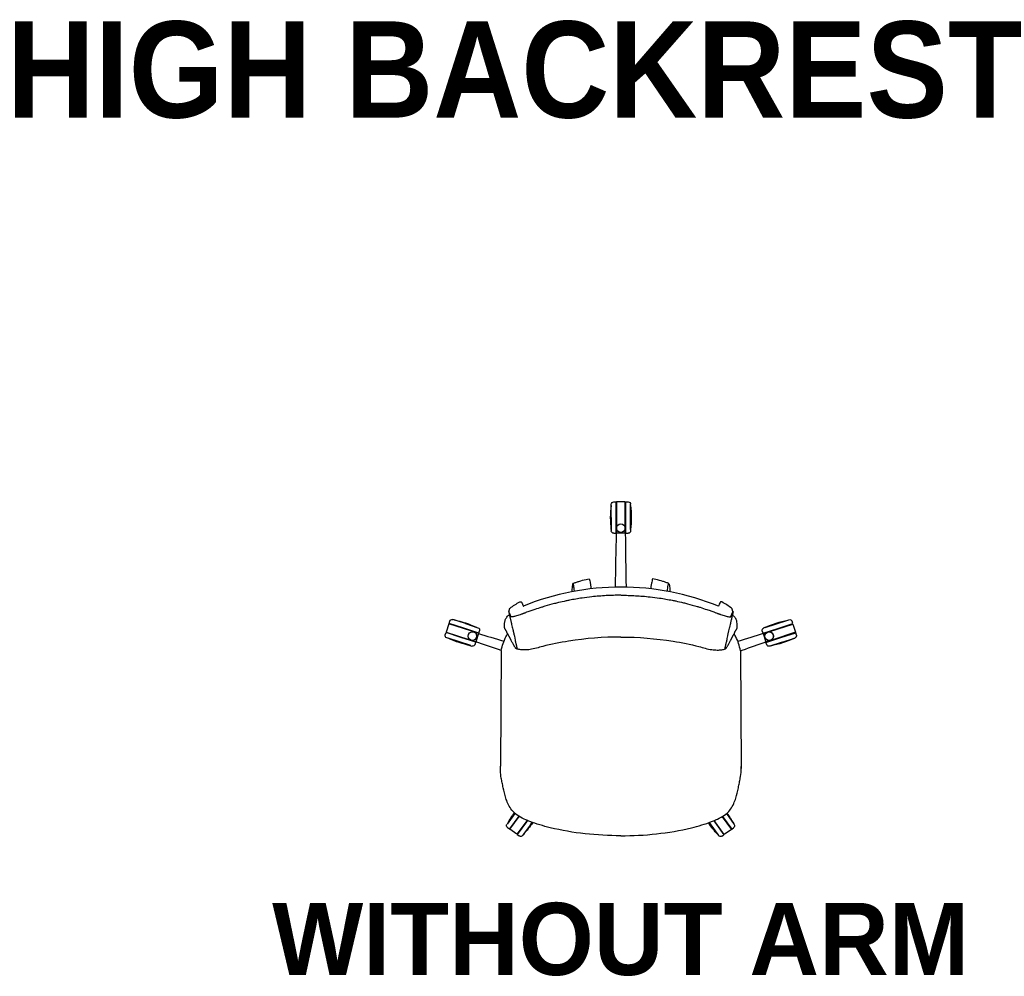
# Model space of a CAD drawing. Header units: metres. Extents: x 2.1 to 15.9, y -7.2 to 0.
# Tile 1 of 18: x 2.1 to 4.1, y -7 to -5. Entities that reach past the tile are written whole.
import ezdxf

# ---------------------------------------------------------------- set-up
doc = ezdxf.new("R2010")
doc.units = ezdxf.units.M
doc.header["$MEASUREMENT"] = 0
doc.layers.add('72_AIX_TNKFLEX_D2_ANY', color=251, linetype='Continuous')
doc.layers.add('72_EGR_BASE_TEXT', color=7, linetype='Continuous')
doc.styles.add('X3G_ENTITY_11274', font='Montserrat-Bold.ttf', dxfattribs={"height": 0.15})
doc.styles.add('X3G_ENTITY_143E0', font='Montserrat-Bold.ttf', dxfattribs={"height": 0.2})

# ---------------------------------------------------------------- blocks, each defined once
blk = doc.blocks.new('72_AIX_TNKFLEX_D2_FRLEX_SIN_BRAZOS')
at = {"layer": '72_AIX_TNKFLEX_D2_ANY'}
for p, q in [((-0.0197, 0.6613), (-0.0197, 0.6888)), ((-0.0197, 0.6613), (-0.0197, 0.686)), ((-0.0147, 0.6938), (-0.0097, 0.6938)), ((-0.0097, 0.6613), (-0.0097, 0.6938)), ((0.0093, 0.6938), (-0.0087, 0.6938)), ((-0.0087, 0.6938), (-0.0087, 0.6441)), ((0.0093, 0.6419), (0.0093, 0.6938)), ((0.0103, 0.6613), (0.0103, 0.6938)), ((0.0103, 0.6938), (0.0153, 0.6938)), ((0.0203, 0.6613), (0.0203, 0.6888)), ((0.0203, 0.6613), (0.0203, 0.686)), ((-0.0197, 0.6613), (-0.0197, 0.6338)), ((-0.0197, 0.6365), (-0.0197, 0.6613)), ((-0.0097, 0.6408), (-0.0097, 0.6613)), ((0.0103, 0.6288), (0.0103, 0.6613)), ((0.0203, 0.6613), (0.0203, 0.6338)), ((0.0203, 0.6365), (0.0203, 0.6613)), ((-0.0097, 0.6394), (-0.0097, 0.6408)), ((-0.0097, 0.6385), (-0.0097, 0.6394)), ((-0.0097, 0.6288), (-0.0097, 0.6385)), ((-0.0087, 0.6441), (-0.0087, 0.6393)), ((-0.0087, 0.6393), (-0.0087, 0.6288)), ((0.0093, 0.6393), (0.0093, 0.6419)), ((0.0093, 0.6389), (0.0093, 0.6393)), ((0.0093, 0.6389), (0.0093, 0.6389)), ((0.0093, 0.6374), (0.0093, 0.6389)), ((0.0093, 0.6288), (0.0093, 0.6374)), ((-0.0147, 0.6288), (-0.0097, 0.6288)), ((0.009, 0.6288), (-0.0087, 0.6288)), ((0.0093, 0.6288), (0.009, 0.6288)), ((0.0103, 0.6288), (0.0153, 0.6288)), ((-0.3573, 0.4404), (-0.3628, 0.4232)), ((-0.2966, 0.4207), (-0.3573, 0.4404)), ((-0.3569, 0.4413), (-0.3554, 0.4461)), ((-0.326, 0.4313), (-0.3569, 0.4413)), ((-0.3229, 0.4408), (-0.3491, 0.4493)), ((-0.3229, 0.4408), (-0.3465, 0.4484)), ((-0.2951, 0.4212), (-0.326, 0.4313)), ((-0.3229, 0.4408), (-0.2968, 0.4323)), ((-0.2994, 0.4331), (-0.3229, 0.4408)), ((0.2955, 0.4209), (0.3264, 0.4309)), ((0.3233, 0.4404), (0.2972, 0.432)), ((0.2998, 0.4328), (0.3233, 0.4404)), ((0.3098, 0.4245), (0.3576, 0.44)), ((0.3233, 0.4404), (0.3495, 0.4489)), ((0.3233, 0.4404), (0.3469, 0.4481)), ((0.3264, 0.4309), (0.3573, 0.4409)), ((0.3573, 0.4409), (0.3558, 0.4457)), ((0.3576, 0.44), (0.3632, 0.4229)), ((-0.3647, 0.4175), (-0.3631, 0.4223)), ((-0.3322, 0.4122), (-0.3631, 0.4223)), ((-0.3628, 0.4232), (-0.3155, 0.4078)), ((-0.3353, 0.4027), (-0.3615, 0.4112)), ((-0.3353, 0.4027), (-0.3588, 0.4104)), ((-0.3013, 0.4022), (-0.3322, 0.4122)), ((-0.2954, 0.4203), (-0.301, 0.4032)), ((-0.2954, 0.4203), (-0.2966, 0.4207)), ((-0.2951, 0.4212), (-0.2936, 0.426)), ((0.2955, 0.4209), (0.2939, 0.4257)), ((0.2958, 0.42), (0.297, 0.4203)), ((0.2958, 0.42), (0.3013, 0.4028)), ((0.297, 0.4203), (0.2995, 0.4212)), ((0.2995, 0.4212), (0.3058, 0.4232)), ((0.3016, 0.4019), (0.3326, 0.4119)), ((0.3058, 0.4232), (0.3098, 0.4245)), ((0.3632, 0.4229), (0.3158, 0.4075)), ((0.3326, 0.4119), (0.3635, 0.4219)), ((0.3356, 0.4024), (0.3618, 0.4109)), ((0.3356, 0.4024), (0.3592, 0.41)), ((0.365, 0.4172), (0.3635, 0.4219)), ((-0.3353, 0.4027), (-0.3092, 0.3942)), ((-0.3118, 0.3951), (-0.3353, 0.4027)), ((-0.3155, 0.4078), (-0.3136, 0.4072)), ((-0.3135, 0.4072), (-0.3135, 0.4072)), ((-0.3135, 0.4072), (-0.311, 0.4064)), ((-0.311, 0.4064), (-0.3105, 0.4063)), ((-0.3105, 0.4063), (-0.3102, 0.4061)), ((-0.3102, 0.4061), (-0.301, 0.4032)), ((-0.3029, 0.3974), (-0.3013, 0.4022)), ((0.3105, 0.4058), (0.3013, 0.4028)), ((0.3032, 0.3971), (0.3016, 0.4019)), ((0.3356, 0.4024), (0.3095, 0.3939)), ((0.3109, 0.4059), (0.3105, 0.4058)), ((0.3113, 0.4061), (0.3109, 0.4059)), ((0.3139, 0.4069), (0.3113, 0.4061)), ((0.3121, 0.3948), (0.3356, 0.4024)), ((0.3158, 0.4075), (0.3139, 0.4069)), ((0.3139, 0.4069), (0.3139, 0.4069)), ((-0.2483, 0.3848), (-0.2499, 0.1443)), ((0.2486, 0.3845), (0.2499, 0.1396)), ((-0.2202, 0.0464), (-0.2364, 0.0241)), ((-0.2202, 0.0464), (-0.2348, 0.0264)), ((-0.2202, 0.0464), (-0.2201, 0.0466)), ((-0.2201, 0.0466), (-0.2202, 0.0464)), ((0.2195, 0.0459), (0.2195, 0.0459)), ((0.2195, 0.0459), (0.2356, 0.0236)), ((0.2195, 0.0459), (0.2195, 0.0459)), ((0.2195, 0.0459), (0.234, 0.0259)), ((-0.2121, 0.0405), (-0.2313, 0.0142)), ((-0.2305, 0.0136), (-0.2112, 0.0401)), ((-0.1948, 0.032), (-0.2159, 0.003)), ((-0.196, 0.0287), (-0.2151, 0.0024)), ((-0.212, 0.0406), (-0.2121, 0.0405)), ((-0.1879, 0.0228), (-0.2041, 0.0006)), ((-0.1879, 0.0228), (-0.2025, 0.0028)), ((-0.1939, 0.0316), (-0.196, 0.0287)), ((-0.1879, 0.0228), (-0.1842, 0.0279)), ((-0.1842, 0.0279), (-0.1879, 0.0228)), ((0.1871, 0.0224), (0.1835, 0.0274)), ((0.1835, 0.0274), (0.1871, 0.0224)), ((0.1871, 0.0224), (0.2033, 0.0002)), ((0.1871, 0.0224), (0.2016, 0.0024)), ((0.1932, 0.0311), (0.1952, 0.0283)), ((0.2151, 0.0026), (0.1941, 0.0315)), ((0.1952, 0.0283), (0.2143, 0.002)), ((0.2106, 0.0395), (0.2297, 0.0131)), ((0.2114, 0.04), (0.2305, 0.0137)), ((-0.2353, 0.0172), (-0.2313, 0.0142)), ((-0.2159, 0.003), (-0.2305, 0.0136)), ((-0.2151, 0.0024), (-0.2111, -0.0005)), ((0.2102, -0.0009), (0.2143, 0.002)), ((0.2297, 0.0131), (0.2151, 0.0026)), ((0.2305, 0.0137), (0.2345, 0.0167))]:
    blk.add_line(p, q, dxfattribs=at)
for centre in [(0.0003, 0.6393, -0.005), (-0.3082, 0.415, -0.005), (0.3086, 0.4146, -0.005)]:
    blk.add_circle(centre, 0.009, dxfattribs=at)
at = {"layer": '72_AIX_TNKFLEX_D2_ANY', "extrusion": (0, 0, -1)}
for centre, radius, start, end in [((-0.184, 0.6613), 0.2051, 353.0707, 6.9293), ((0.0147, 0.6888), 0.005, 360, 90), ((-0.0153, 0.6888), 0.005, 90, 180), ((0.1833, 0.6613), 0.2051, 173.0707, 186.9293), ((0.0147, 0.6338), 0.005, 270, 0), ((-0.0153, 0.6338), 0.005, 180, 270), ((0.3506, 0.4445), 0.005, 18, 108), ((0.3859, 0.2471), 0.2051, 101.0707, 114.9293), ((0.2983, 0.4275), 0.005, 108, 198), ((-0.2987, 0.4272), 0.005, 342.0597, 72.0597), ((-0.3861, 0.2467), 0.2051, 65.1304, 78.989), ((-0.351, 0.4441), 0.005, 72.0597, 162.0597), ((0.3599, 0.416), 0.005, 288, 18), ((0.2724, 0.5964), 0.2051, 281.0707, 294.9293), ((-0.2729, 0.5961), 0.2051, 245.1304, 258.989), ((-0.3603, 0.4156), 0.005, 162.0597, 252.0597), ((0.3076, 0.399), 0.005, 198, 288), ((-0.3079, 0.3987), 0.005, 252.0597, 342.0597), ((0.0556, -0.0735), 0.2051, 29.1304, 36.1872), ((-0.0546, -0.0736), 0.2051, 144.0155, 150.989), ((0.2324, 0.0212), 0.005, 306.0597, 36.0597), ((0.3525, 0.1427), 0.2051, 214.1994, 222.989), ((-0.352, 0.1419), 0.2051, 317.1304, 325.9047), ((-0.2316, 0.0207), 0.005, 144.0597, 234.0597), ((0.2081, 0.0035), 0.005, 216.0597, 306.0597), ((-0.2073, 0.0031), 0.005, 234.0597, 324.0597)]:
    blk.add_arc(centre, radius, start, end, dxfattribs=at)
at = {"layer": '72_AIX_TNKFLEX_D2_ANY'}
for centre, radius, start, end in [((0.0003, 0.6393), 0.009, 341.4426, 353.0124), ((0.0003, 0.6393), 0.009, 360, 10.5314), ((0.0003, 0.6393), 0.009, 356.8248, 0), ((0.0003, 0.6393), 0.009, 353.1052, 356.7553), ((0, -0.021), 0.5378, 67.8316, 112.1087), ((-0.3082, 0.415), 0.009, 254.3163, 60.4857), ((0.3086, 0.4146), 0.009, 286.3175, 107.9403), ((-0.3082, 0.415), 0.009, 253.6228, 254.3163), ((0.3086, 0.4146), 0.009, 285.624, 286.3175)]:
    blk.add_arc(centre, radius, start, end, dxfattribs=at)
for centre, major_axis, ratio, start_param, end_param in [((0.0003, 0.6393), (0.00853, -0.00287), 0.000279, 0, 0.001114), ((0.0004, 0.6393), (0.00882, 0.00164), 0.000043, 0, 0.000172), ((0.0003, 0.6393), (0.00899, -0.00051), 0.000303, 0, 0.001213), ((0.0003, 0.6393), (0.00893, -0.00109), 0.000405, 0, 0.001618), ((-0.2079, 0.4821), (0.003, 0.00034), 0.996355, 0.235657, 0.325678), ((-0.1915, 0.479), (-0.00085, 0.00288), 0.000095, 0.000003, 0.004774), ((0.2057, 0.476), (-0.00279, 0.00112), 0.995715, -0.01381, 0.027282), ((-0.2162, 0.4562), (0.00215, 0.00194), 0.00011, 0, 0.000468), ((-0.1743, 0.4633), (-0.00353, 0.00718), 0.106196, -0.034288, 0), ((-0.3082, 0.415), (0.00443, 0.00783), 0.000717, 0, 0.002868), ((0.2296, 0.0755), (0.00751, -0.00274), 0.000101, 0, 0.000895), ((0.145, 0.0244), (0.00191, -0.00777), 0.00003, 0, 0.000972)]:
    blk.add_ellipse(centre, major_axis=major_axis, ratio=ratio, start_param=start_param, end_param=end_param, dxfattribs=at)
at = {"layer": '72_AIX_TNKFLEX_D2_ANY', "extrusion": (0, 0, -1)}
for centre, major_axis, ratio, start_param, end_param in [((-0.2053, 0.4762), (0.00279, 0.00111), 0.995715, -0.01381, 0.027282), ((0.1919, 0.4788), (0.00086, 0.00287), 0.000095, 0.000003, 0.004774), ((0.2083, 0.4819), (-0.003, 0.00034), 0.996355, 0.235657, 0.325678), ((0.1747, 0.4631), (0.00354, 0.00717), 0.106196, -0.034288, 0), ((0.2166, 0.4559), (-0.00215, 0.00194), 0.00011, 0, 0.000468), ((-0.2296, 0.0757), (-0.00752, -0.00274), 0.000101, 0, 0.000895), ((-0.145, 0.0245), (-0.00192, -0.00777), 0.00003, 0, 0.000972)]:
    blk.add_ellipse(centre, major_axis=major_axis, ratio=ratio, start_param=start_param, end_param=end_param, dxfattribs=at)
at = {"layer": '72_AIX_TNKFLEX_D2_ANY'}
for points in [[(-0.0111, 0.5168), (-0.0105, 0.5545), (-0.0098, 0.5921), (-0.0087, 0.6288)], [(-0.0092, 0.6298), (-0.0092, 0.6298), (-0.0092, 0.6298), (-0.0092, 0.6298)], [(0.009, 0.6298), (0.009, 0.6298), (0.009, 0.6298), (0.009, 0.6298)], [(0.0093, 0.6288), (0.0097, 0.5921), (0.0103, 0.5545), (0.011, 0.5168)], [(-0.0623, 0.5189), (-0.0622, 0.5187), (-0.0622, 0.5185), (-0.0622, 0.5182)], [(0.0627, 0.5188), (0.0627, 0.5186), (0.0627, 0.5184), (0.0626, 0.5182)], [(-0.2298, 0.4731), (-0.2267, 0.4755), (-0.2235, 0.4779), (-0.2202, 0.48)], [(-0.2202, 0.48), (-0.2168, 0.4821), (-0.2134, 0.4842), (-0.2099, 0.486)], [(-0.2051, 0.4833), (-0.2046, 0.4822), (-0.2039, 0.4807), (-0.2032, 0.479)], [(-0.2032, 0.479), (-0.203, 0.4785), (-0.2028, 0.4779), (-0.2025, 0.4774)], [(-0.1924, 0.4818), (-0.1924, 0.4818), (-0.1924, 0.4818), (-0.1924, 0.4818)], [(0.1928, 0.4816), (0.1928, 0.4816), (0.1928, 0.4816), (0.1928, 0.4816)], [(0.2036, 0.4788), (0.2034, 0.4783), (0.2032, 0.4777), (0.2029, 0.4772)], [(0.2055, 0.4831), (0.205, 0.482), (0.2043, 0.4805), (0.2036, 0.4788)], [(0.2206, 0.4798), (0.2172, 0.4819), (0.2139, 0.484), (0.2103, 0.4858)], [(0.2302, 0.4728), (0.2271, 0.4753), (0.224, 0.4776), (0.2206, 0.4798)], [(-0.2329, 0.4662), (-0.2325, 0.4663), (-0.2322, 0.4664), (-0.2322, 0.4664)], [(0.2333, 0.466), (0.2329, 0.4661), (0.2326, 0.4662), (0.2326, 0.4662)], [(-0.2413, 0.4319), (-0.2415, 0.4345), (-0.2419, 0.437), (-0.2407, 0.4455)], [(-0.2412, 0.4318), (-0.2412, 0.4318), (-0.2413, 0.4319), (-0.2413, 0.4319)], [(-0.2411, 0.4313), (-0.2412, 0.4314), (-0.2412, 0.4316), (-0.2412, 0.4318)], [(-0.2409, 0.4305), (-0.241, 0.4308), (-0.2411, 0.431), (-0.2411, 0.4313)], [(-0.2406, 0.43), (-0.2407, 0.4302), (-0.2408, 0.4304), (-0.2409, 0.4305)], [(-0.2407, 0.4455), (-0.2407, 0.4455), (-0.2407, 0.4455), (-0.2407, 0.4455)], [(-0.2405, 0.4299), (-0.2405, 0.4299), (-0.2405, 0.4299), (-0.2406, 0.43)], [(-0.2401, 0.4292), (-0.2402, 0.4294), (-0.2404, 0.4296), (-0.2405, 0.4299)], [(0.2409, 0.4297), (0.241, 0.4299), (0.2411, 0.4301), (0.2412, 0.4303)], [(0.2409, 0.4296), (0.2409, 0.4296), (0.2409, 0.4297), (0.2409, 0.4297)], [(0.2416, 0.4317), (0.2419, 0.4342), (0.2422, 0.4367), (0.2411, 0.4452)], [(0.2411, 0.4452), (0.2411, 0.4452), (0.2411, 0.4452), (0.2411, 0.4452)], [(0.2412, 0.4303), (0.2413, 0.4305), (0.2414, 0.4308), (0.2415, 0.431)], [(0.2415, 0.431), (0.2415, 0.4312), (0.2416, 0.4314), (0.2416, 0.4315)], [(0.2416, 0.4315), (0.2416, 0.4316), (0.2416, 0.4316), (0.2416, 0.4317)], [(-0.2969, 0.4207), (-0.2969, 0.4207), (-0.2969, 0.4207), (-0.2969, 0.4207)], [(-0.2954, 0.4203), (-0.2789, 0.4152), (-0.2609, 0.4097), (-0.2429, 0.4042)], [(-0.2395, 0.4283), (-0.2397, 0.4286), (-0.2399, 0.4289), (-0.2401, 0.4292)], [(-0.2392, 0.4279), (-0.2393, 0.428), (-0.2394, 0.4282), (-0.2395, 0.4283)], [(-0.2388, 0.4272), (-0.2389, 0.4274), (-0.239, 0.4276), (-0.2392, 0.4279)], [(-0.2384, 0.4266), (-0.2385, 0.4268), (-0.2386, 0.427), (-0.2388, 0.4272)], [(-0.2384, 0.4265), (-0.2384, 0.4265), (-0.2384, 0.4266), (-0.2384, 0.4266)], [(-0.238, 0.4258), (-0.2381, 0.426), (-0.2382, 0.4263), (-0.2384, 0.4265)], [(-0.2376, 0.4251), (-0.2377, 0.4253), (-0.2379, 0.4256), (-0.238, 0.4258)], [(-0.2375, 0.4248), (-0.2375, 0.4249), (-0.2376, 0.425), (-0.2376, 0.4251)], [(-0.2373, 0.4244), (-0.2374, 0.4246), (-0.2374, 0.4247), (-0.2375, 0.4248)], [(-0.2367, 0.4231), (-0.2369, 0.4235), (-0.2371, 0.424), (-0.2373, 0.4244)], [(-0.2363, 0.4223), (-0.2364, 0.4226), (-0.2365, 0.4228), (-0.2367, 0.4231)], [(-0.2358, 0.4213), (-0.236, 0.4216), (-0.2362, 0.422), (-0.2363, 0.4223)], [(0.2362, 0.4211), (0.2364, 0.4214), (0.2365, 0.4217), (0.2367, 0.4221)], [(0.2367, 0.4221), (0.2368, 0.4223), (0.2369, 0.4226), (0.237, 0.4228)], [(0.237, 0.4228), (0.2372, 0.4233), (0.2374, 0.4237), (0.2377, 0.4242)], [(0.2377, 0.4242), (0.2377, 0.4243), (0.2378, 0.4244), (0.2379, 0.4246)], [(0.2379, 0.4246), (0.2379, 0.4247), (0.2379, 0.4248), (0.238, 0.4249)], [(0.238, 0.4249), (0.2381, 0.4251), (0.2382, 0.4253), (0.2383, 0.4256)], [(0.2383, 0.4256), (0.2385, 0.4258), (0.2386, 0.426), (0.2387, 0.4262)], [(0.2387, 0.4262), (0.2387, 0.4263), (0.2388, 0.4263), (0.2388, 0.4263)], [(0.2388, 0.4263), (0.2389, 0.4265), (0.239, 0.4267), (0.2391, 0.4269)], [(0.2391, 0.4269), (0.2393, 0.4272), (0.2394, 0.4274), (0.2396, 0.4276)], [(0.2396, 0.4276), (0.2397, 0.4278), (0.2397, 0.4279), (0.2398, 0.4281)], [(0.2398, 0.4281), (0.24, 0.4283), (0.2402, 0.4286), (0.2404, 0.4289)], [(0.2404, 0.4289), (0.2406, 0.4292), (0.2407, 0.4294), (0.2409, 0.4296)], [(0.2958, 0.42), (0.2792, 0.4149), (0.2612, 0.4095), (0.2432, 0.404)], [(0.2972, 0.4204), (0.2972, 0.4204), (0.2972, 0.4204), (0.2972, 0.4204)], [(-0.2522, 0.3861), (-0.269, 0.3919), (-0.2857, 0.3977), (-0.301, 0.4032)], [(0.2525, 0.3859), (0.2693, 0.3916), (0.2861, 0.3974), (0.3013, 0.4028)], [(0.3087, 0.4052), (0.3087, 0.4052), (0.3087, 0.4052), (0.3087, 0.4052)], [(-0.2485, 0.3848), (-0.2497, 0.3853), (-0.251, 0.3857), (-0.2522, 0.3861)], [(-0.2483, 0.3848), (-0.2484, 0.3848), (-0.2484, 0.3848), (-0.2485, 0.3848)], [(0.2486, 0.3845), (0.2487, 0.3845), (0.2487, 0.3846), (0.2488, 0.3846)], [(0.2488, 0.3846), (0.25, 0.385), (0.2513, 0.3854), (0.2525, 0.3859)], [(-0.2498, 0.1355), (-0.2498, 0.1384), (-0.2499, 0.1414), (-0.2499, 0.1443)], [(0.2499, 0.1352), (0.2499, 0.1382), (0.2499, 0.1411), (0.2499, 0.1441)], [(-0.2482, 0.1196), (-0.2493, 0.1248), (-0.2498, 0.1301), (-0.2498, 0.1355)], [(0.2483, 0.1194), (0.2494, 0.1245), (0.2499, 0.1299), (0.2499, 0.1352)], [(-0.2371, 0.073), (-0.2378, 0.0747), (-0.2384, 0.0765), (-0.2389, 0.0784)], [(-0.2389, 0.0784), (-0.2389, 0.0784), (-0.2389, 0.0784), (-0.2389, 0.0784)], [(0.2371, 0.0727), (0.2378, 0.0745), (0.2384, 0.0763), (0.2389, 0.0781)], [(0.2389, 0.0781), (0.2389, 0.0781), (0.2389, 0.0781), (0.2389, 0.0781)], [(-0.1887, 0.0295), (-0.1915, 0.0306), (-0.1944, 0.0317), (-0.1971, 0.0329)], [(-0.1469, 0.0167), (-0.1613, 0.0203), (-0.1756, 0.0246), (-0.1887, 0.0295)], [(-0.1887, 0.0295), (-0.1887, 0.0295), (-0.1887, 0.0295), (-0.1887, 0.0295)], [(0.1469, 0.0166), (0.1613, 0.0201), (0.1755, 0.0244), (0.1886, 0.0293)], [(0.1886, 0.0293), (0.1915, 0.0304), (0.1943, 0.0315), (0.1971, 0.0327)], [(0.1886, 0.0293), (0.1886, 0.0293), (0.1886, 0.0293), (0.1886, 0.0293)], [(-0.0001, 0), (-0.0494, 0.0001), (-0.0994, 0.005), (-0.1469, 0.0167)], [(0, 0), (0.0493, 0), (0.0994, 0.0049), (0.1469, 0.0166)]]:
    blk.add_open_spline(points, degree=3, dxfattribs=at)
for points, knots in [([(-0.0994, 0.5246), (-0.0974, 0.5253), (-0.0954, 0.5259), (-0.0912, 0.5273), (-0.0891, 0.528), (-0.0821, 0.5302), (-0.0772, 0.5316), (-0.07, 0.5333), (-0.0679, 0.5337), (-0.0657, 0.534)], [0, 0, 0, 0, 0.00633567, 0.00633567, 0.01349146, 0.01349146, 0.02978368, 0.02978368, 0.03638422, 0.03638422, 0.03638422, 0.03638422]), ([(-0.0655, 0.5337), (-0.0651, 0.5324), (-0.0648, 0.531), (-0.0641, 0.528), (-0.0638, 0.5264), (-0.0633, 0.5238), (-0.0631, 0.5229), (-0.0627, 0.5209), (-0.0625, 0.5199), (-0.0623, 0.5189)], [0, 0, 0, 0, 0.00430464, 0.00430464, 0.0095042, 0.0095042, 0.01246603, 0.01246603, 0.01558511, 0.01558511, 0.01558511, 0.01558511]), ([(0.066, 0.5337), (0.0656, 0.5323), (0.0652, 0.5309), (0.0646, 0.5279), (0.0642, 0.5263), (0.0637, 0.5238), (0.0635, 0.5228), (0.0632, 0.5209), (0.0629, 0.5198), (0.0627, 0.5188)], [0, 0, 0, 0, 0.00430464, 0.00430464, 0.0095042, 0.0095042, 0.01246603, 0.01246603, 0.01558511, 0.01558511, 0.01558511, 0.01558511]), ([(0.0999, 0.5245), (0.0979, 0.5251), (0.0959, 0.5258), (0.0917, 0.5272), (0.0895, 0.5279), (0.0826, 0.5301), (0.0777, 0.5315), (0.0705, 0.5332), (0.0683, 0.5336), (0.0662, 0.5339)], [0, 0, 0, 0, 0.00633567, 0.00633567, 0.01349146, 0.01349146, 0.02978368, 0.02978368, 0.03638422, 0.03638422, 0.03638422, 0.03638422]), ([(-0.0986, 0.5233), (-0.0987, 0.5234), (-0.099, 0.5246), (-0.0997, 0.5251), (-0.1007, 0.5208), (-0.1014, 0.5133), (-0.1017, 0.5077), (-0.1018, 0.507)], [142.432089, 142.432089, 142.432089, 142.432089, 145.030745, 167.34887, 191.841294, 220.533115, 224.400806, 224.400806, 224.400806, 224.400806]), ([(-0.0964, 0.508), (-0.0964, 0.5083), (-0.0966, 0.5104), (-0.0969, 0.5142), (-0.0975, 0.5186), (-0.0981, 0.5212), (-0.0985, 0.5227), (-0.0986, 0.5233)], [59.457011, 59.457011, 59.457011, 59.457011, 64.275446, 91.314614, 112.775044, 130.889517, 142.432089, 142.432089, 142.432089, 142.432089]), ([(-0.0622, 0.5182), (-0.0621, 0.5169), (-0.062, 0.5157), (-0.0619, 0.5142), (-0.0619, 0.5137), (-0.0619, 0.5132)], [0, 0, 0, 0, 0.004827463, 0.004827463, 0.00725176, 0.00725176, 0.00725176, 0.00725176]), ([(0.0626, 0.5182), (0.0625, 0.5169), (0.0625, 0.5157), (0.0624, 0.5141), (0.0624, 0.5136), (0.0623, 0.5131)], [0, 0, 0, 0, 0.004827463, 0.004827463, 0.00725176, 0.00725176, 0.00725176, 0.00725176]), ([(0.0969, 0.5079), (0.0969, 0.5082), (0.0971, 0.5103), (0.0974, 0.5141), (0.098, 0.5185), (0.0985, 0.5211), (0.0989, 0.5226), (0.0991, 0.5232)], [59.457011, 59.457011, 59.457011, 59.457011, 64.275446, 91.314614, 112.775044, 130.889517, 142.432089, 142.432089, 142.432089, 142.432089]), ([(0.0991, 0.5232), (0.0991, 0.5233), (0.0995, 0.5245), (0.1002, 0.5249), (0.1012, 0.5207), (0.1018, 0.5132), (0.1022, 0.5076), (0.1022, 0.5069)], [142.432089, 142.432089, 142.432089, 142.432089, 145.030745, 167.34887, 191.841294, 220.533115, 224.400806, 224.400806, 224.400806, 224.400806]), ([(0, 0.4998), (-0.0051, 0.4998), (-0.0101, 0.4997), (-0.0202, 0.4995), (-0.0252, 0.4993), (-0.0403, 0.4984), (-0.0503, 0.4976), (-0.0669, 0.4958), (-0.0736, 0.4949), (-0.0891, 0.4927), (-0.0979, 0.4912), (-0.109, 0.489), (-0.1113, 0.4885), (-0.119, 0.4869), (-0.1243, 0.4857), (-0.1323, 0.4838), (-0.1352, 0.4831), (-0.1448, 0.4806), (-0.1515, 0.4787), (-0.1602, 0.4762), (-0.1623, 0.4755), (-0.1694, 0.4734), (-0.1741, 0.4718), (-0.1801, 0.4698), (-0.1815, 0.4693), (-0.1859, 0.4678), (-0.188, 0.4671), (-0.1925, 0.4654), (-0.1935, 0.4651), (-0.1966, 0.464), (-0.1974, 0.4637), (-0.1993, 0.4629), (-0.1999, 0.4627), (-0.2011, 0.4623), (-0.2016, 0.4621), (-0.2023, 0.4618), (-0.2025, 0.4617), (-0.2032, 0.4615), (-0.2035, 0.4614), (-0.2043, 0.4611), (-0.2047, 0.461), (-0.2056, 0.4606), (-0.2061, 0.4604), (-0.2102, 0.459), (-0.2135, 0.4579), (-0.2194, 0.4562), (-0.2219, 0.4556), (-0.2261, 0.4549), (-0.2272, 0.455), (-0.2278, 0.4552), (-0.2279, 0.4553), (-0.2281, 0.4554), (-0.2281, 0.4555), (-0.2282, 0.4556), (-0.2282, 0.4557), (-0.2283, 0.4559), (-0.2283, 0.4559), (-0.2284, 0.4562), (-0.2285, 0.4564), (-0.2287, 0.4567), (-0.2287, 0.4569), (-0.229, 0.4574), (-0.229, 0.4576), (-0.2293, 0.4581), (-0.2293, 0.4583), (-0.2296, 0.459), (-0.2297, 0.4592), (-0.23, 0.4597), (-0.2301, 0.4599), (-0.2303, 0.4604), (-0.2304, 0.4607), (-0.2306, 0.4612), (-0.2307, 0.4615), (-0.2312, 0.4626), (-0.2313, 0.4627), (-0.2316, 0.4635), (-0.2317, 0.4636), (-0.2317, 0.4637), (-0.2317, 0.4638), (-0.2319, 0.464), (-0.2319, 0.4642), (-0.2321, 0.4645), (-0.2321, 0.4646), (-0.2322, 0.4647), (-0.2322, 0.4648), (-0.2323, 0.4651), (-0.2324, 0.4653), (-0.2325, 0.4656), (-0.2326, 0.4657), (-0.2327, 0.4659), (-0.2327, 0.466), (-0.2328, 0.4661), (-0.2328, 0.4661), (-0.2329, 0.4662), (-0.2329, 0.4662), (-0.2329, 0.4662)], [0, 0, 0, 0, 1.50937, 1.50937, 3.018978, 3.018978, 6.038004, 6.038004, 8.045457, 8.045457, 10.712137, 10.712137, 11.420549, 11.420549, 13.035432, 13.035432, 13.890466, 13.890466, 15.944462, 15.944462, 16.592115, 16.592115, 18.145057, 18.145057, 18.625496, 18.625496, 19.545294, 19.545294, 19.929127, 19.929127, 20.083587, 20.083587, 20.332505, 20.332505, 20.481961, 20.481961, 20.555937, 20.555937, 20.674625, 20.674625, 20.802945, 20.802945, 20.981274, 20.981274, 22.159526, 22.159526, 23.350819, 23.350819, 24.708465, 24.708465, 24.999973, 24.999973, 25.268137, 25.268137, 25.535132, 25.535132, 25.829695, 25.829695, 25.976508, 25.976508, 26.197146, 26.197146, 26.307723, 26.307723, 26.442054, 26.442054, 26.628782, 26.628782, 26.754446, 26.754446, 26.862409, 26.862409, 26.947367, 26.947367, 27.255971, 27.255971, 27.314444, 27.314444, 27.326285, 27.326285, 27.392939, 27.392939, 27.407587, 27.407587, 27.424536, 27.424536, 27.453364, 27.453364, 27.479842, 27.479842, 27.503219, 27.503219, 27.514778, 27.514778, 27.553711, 27.553711, 27.553711, 27.553711]), ([(0.0005, 0.4998), (0.0055, 0.4998), (0.0105, 0.4997), (0.0206, 0.4994), (0.0256, 0.4992), (0.0407, 0.4984), (0.0507, 0.4976), (0.0674, 0.4957), (0.074, 0.4949), (0.0895, 0.4926), (0.0983, 0.4911), (0.1094, 0.4889), (0.1118, 0.4884), (0.1194, 0.4868), (0.1247, 0.4856), (0.1328, 0.4836), (0.1356, 0.4829), (0.1452, 0.4805), (0.1519, 0.4786), (0.1606, 0.476), (0.1627, 0.4754), (0.1698, 0.4732), (0.1745, 0.4716), (0.1805, 0.4696), (0.1819, 0.4691), (0.1863, 0.4676), (0.1884, 0.4669), (0.1929, 0.4652), (0.194, 0.4649), (0.197, 0.4637), (0.1978, 0.4635), (0.1997, 0.4627), (0.2003, 0.4625), (0.2015, 0.462), (0.202, 0.4619), (0.2027, 0.4616), (0.2029, 0.4615), (0.2036, 0.4613), (0.2039, 0.4612), (0.2047, 0.4609), (0.2051, 0.4607), (0.206, 0.4604), (0.2065, 0.4602), (0.2106, 0.4588), (0.2139, 0.4577), (0.2198, 0.456), (0.2223, 0.4554), (0.2265, 0.4546), (0.2276, 0.4547), (0.2282, 0.455), (0.2283, 0.455), (0.2285, 0.4552), (0.2285, 0.4552), (0.2286, 0.4554), (0.2286, 0.4554), (0.2287, 0.4556), (0.2287, 0.4557), (0.2288, 0.456), (0.2289, 0.4561), (0.2291, 0.4565), (0.2291, 0.4566), (0.2294, 0.4572), (0.2294, 0.4573), (0.2297, 0.4578), (0.2297, 0.458), (0.23, 0.4588), (0.2301, 0.459), (0.2304, 0.4595), (0.2305, 0.4597), (0.2307, 0.4602), (0.2308, 0.4604), (0.231, 0.461), (0.2311, 0.4612), (0.2316, 0.4623), (0.2317, 0.4624), (0.232, 0.4632), (0.2321, 0.4634), (0.2321, 0.4635), (0.2322, 0.4635), (0.2323, 0.4638), (0.2323, 0.464), (0.2325, 0.4643), (0.2325, 0.4643), (0.2326, 0.4645), (0.2326, 0.4646), (0.2327, 0.4649), (0.2328, 0.465), (0.2329, 0.4653), (0.233, 0.4654), (0.2331, 0.4656), (0.2331, 0.4657), (0.2332, 0.4658), (0.2332, 0.4658), (0.2333, 0.4659), (0.2333, 0.466), (0.2333, 0.466)], [0, 0, 0, 0, 1.50937, 1.50937, 3.018978, 3.018978, 6.038004, 6.038004, 8.045457, 8.045457, 10.712137, 10.712137, 11.420549, 11.420549, 13.035432, 13.035432, 13.890466, 13.890466, 15.944462, 15.944462, 16.592115, 16.592115, 18.145057, 18.145057, 18.625496, 18.625496, 19.545294, 19.545294, 19.929127, 19.929127, 20.083587, 20.083587, 20.332505, 20.332505, 20.481961, 20.481961, 20.555937, 20.555937, 20.674625, 20.674625, 20.802945, 20.802945, 20.981274, 20.981274, 22.159526, 22.159526, 23.350819, 23.350819, 24.708465, 24.708465, 24.999973, 24.999973, 25.268137, 25.268137, 25.535132, 25.535132, 25.829695, 25.829695, 25.976508, 25.976508, 26.197146, 26.197146, 26.307723, 26.307723, 26.442054, 26.442054, 26.628782, 26.628782, 26.754446, 26.754446, 26.862409, 26.862409, 26.947367, 26.947367, 27.255971, 27.255971, 27.314444, 27.314444, 27.326285, 27.326285, 27.392939, 27.392939, 27.407587, 27.407587, 27.424536, 27.424536, 27.453364, 27.453364, 27.479842, 27.479842, 27.503219, 27.503219, 27.514778, 27.514778, 27.553711, 27.553711, 27.553711, 27.553711]), ([(-0.2322, 0.4664), (-0.2319, 0.4677), (-0.2318, 0.4683), (-0.2316, 0.4692), (-0.2315, 0.4695), (-0.2314, 0.4701), (-0.2314, 0.4704), (-0.2313, 0.4707)], [0, 0, 0, 0, 0.001740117, 0.001740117, 0.002650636, 0.002650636, 0.003606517, 0.003606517, 0.003606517, 0.003606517]), ([(-0.2313, 0.4707), (-0.2313, 0.4709), (-0.2312, 0.4712), (-0.2309, 0.4718), (-0.2308, 0.4721), (-0.2303, 0.4726), (-0.2301, 0.4729), (-0.2298, 0.4731)], [0, 0, 0, 0, 0.001376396, 0.001376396, 0.002585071, 0.002585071, 0.003728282, 0.003728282, 0.003728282, 0.003728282]), ([(-0.2313, 0.4707), (-0.2313, 0.4707), (-0.2313, 0.4707), (-0.2313, 0.4707), (-0.2313, 0.4707), (-0.2313, 0.4707), (-0.2313, 0.4707)], [35.55275656, 35.55275656, 35.55275656, 35.55275656, 35.58255813, 35.58255813, 35.58255813, 35.58255888, 35.58255888, 35.58255888, 35.58255888]), ([(-0.2298, 0.4731), (-0.2298, 0.4731), (-0.2298, 0.4731), (-0.2298, 0.4731), (-0.2298, 0.4731), (-0.2298, 0.4731), (-0.2298, 0.4731)], [37.82206296, 37.82206296, 37.82206296, 37.82206296, 37.85586374, 37.85586374, 37.85586374, 37.8558644, 37.8558644, 37.8558644, 37.8558644]), ([(-0.2099, 0.486), (-0.2095, 0.4862), (-0.2092, 0.4863), (-0.2086, 0.4864), (-0.2082, 0.4864), (-0.2077, 0.4863), (-0.2075, 0.4862), (-0.2071, 0.4861), (-0.207, 0.486), (-0.2066, 0.4858), (-0.2065, 0.4856), (-0.2062, 0.4854), (-0.2061, 0.4853), (-0.2058, 0.4849), (-0.2057, 0.4847), (-0.2054, 0.4841), (-0.2052, 0.4836), (-0.205, 0.4831)], [0, 0, 0, 0, 0.00109493, 0.00109493, 0.00207451, 0.00207451, 0.00296168, 0.00296168, 0.0039244, 0.0039244, 0.00525911, 0.00525911, 0.00726734, 0.00726734, 0.01168658, 0.01168658, 0.02429163, 0.02429163, 0.02429163, 0.02429163]), ([(-0.2099, 0.486), (-0.2099, 0.486), (-0.2099, 0.486), (-0.2099, 0.486), (-0.2099, 0.486), (-0.2099, 0.486), (-0.2099, 0.486)], [31.15404722, 31.15404722, 31.15404722, 31.15404722, 31.155339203, 31.155339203, 31.155339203, 31.155339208, 31.155339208, 31.155339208, 31.155339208]), ([(0.2103, 0.4858), (0.21, 0.486), (0.2096, 0.4861), (0.209, 0.4862), (0.2087, 0.4862), (0.2082, 0.4861), (0.208, 0.486), (0.2076, 0.4859), (0.2074, 0.4858), (0.2071, 0.4855), (0.2069, 0.4854), (0.2066, 0.4852), (0.2065, 0.485), (0.2063, 0.4847), (0.2062, 0.4845), (0.2058, 0.4839), (0.2056, 0.4834), (0.2054, 0.4829)], [0, 0, 0, 0, 0.00109493, 0.00109493, 0.00207451, 0.00207451, 0.00296168, 0.00296168, 0.0039244, 0.0039244, 0.00525911, 0.00525911, 0.00726734, 0.00726734, 0.01168658, 0.01168658, 0.02429163, 0.02429163, 0.02429163, 0.02429163]), ([(0.2103, 0.4858), (0.2103, 0.4858), (0.2103, 0.4858), (0.2103, 0.4858), (0.2103, 0.4858), (0.2103, 0.4858), (0.2103, 0.4858)], [31.15404722, 31.15404722, 31.15404722, 31.15404722, 31.155339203, 31.155339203, 31.155339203, 31.155339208, 31.155339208, 31.155339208, 31.155339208]), ([(0.2302, 0.4728), (0.2302, 0.4728), (0.2302, 0.4728), (0.2302, 0.4728), (0.2302, 0.4728), (0.2302, 0.4728), (0.2302, 0.4728)], [37.82206296, 37.82206296, 37.82206296, 37.82206296, 37.85586374, 37.85586374, 37.85586374, 37.8558644, 37.8558644, 37.8558644, 37.8558644]), ([(0.2317, 0.4704), (0.2317, 0.4707), (0.2316, 0.471), (0.2313, 0.4716), (0.2312, 0.4719), (0.2308, 0.4724), (0.2305, 0.4726), (0.2302, 0.4728)], [0, 0, 0, 0, 0.001376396, 0.001376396, 0.002585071, 0.002585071, 0.003728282, 0.003728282, 0.003728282, 0.003728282]), ([(-0.2407, 0.4455), (-0.2405, 0.4474), (-0.2397, 0.4494), (-0.2374, 0.4535), (-0.2358, 0.4556), (-0.2332, 0.4582), (-0.2326, 0.4587), (-0.232, 0.4593)], [0, 0, 0, 0, 0.00900876, 0.00900876, 0.01811997, 0.01811997, 0.02084089, 0.02084089, 0.02084089, 0.02084089]), ([(-0.2329, 0.4662), (-0.2329, 0.4662), (-0.2329, 0.4662), (-0.233, 0.4662), (-0.233, 0.466), (-0.2329, 0.4655), (-0.2328, 0.465), (-0.2326, 0.4641), (-0.2325, 0.4637), (-0.2323, 0.4627), (-0.2321, 0.462), (-0.2318, 0.4607), (-0.2318, 0.4604), (-0.2316, 0.4599), (-0.2316, 0.4597), (-0.2315, 0.4592), (-0.2314, 0.4589), (-0.2311, 0.4575), (-0.231, 0.4571), (-0.2306, 0.4555), (-0.2305, 0.4549), (-0.2302, 0.4536), (-0.2301, 0.4532), (-0.2299, 0.4523), (-0.2298, 0.452), (-0.2295, 0.4509), (-0.2293, 0.4501), (-0.2287, 0.4475), (-0.2285, 0.4466), (-0.2281, 0.4449), (-0.2279, 0.4441), (-0.2273, 0.4415), (-0.2273, 0.4415), (-0.2263, 0.4372), (-0.2259, 0.4354), (-0.2251, 0.432), (-0.2248, 0.431), (-0.2233, 0.4246), (-0.2232, 0.4242), (-0.2222, 0.4199), (-0.2217, 0.4177), (-0.2211, 0.4154)], [27.553711, 27.553711, 27.553711, 27.553711, 27.557872, 27.557872, 27.625487, 27.625487, 27.705226, 27.705226, 27.742661, 27.742661, 27.819934, 27.819934, 27.845887, 27.845887, 27.859958, 27.859958, 27.889678, 27.889678, 27.980636, 27.980636, 28.062643, 28.062643, 28.108747, 28.108747, 28.142641, 28.142641, 28.208562, 28.208562, 28.242692, 28.242692, 28.275804, 28.275804, 28.342413, 28.342413, 28.396904, 28.396904, 28.430976, 28.430976, 28.497515, 28.497515, 28.570609, 28.570609, 28.570609, 28.570609]), ([(0.2333, 0.466), (0.2333, 0.466), (0.2333, 0.466), (0.2334, 0.4659), (0.2334, 0.4658), (0.2333, 0.4652), (0.2332, 0.4647), (0.233, 0.4638), (0.233, 0.4635), (0.2327, 0.4624), (0.2325, 0.4617), (0.2322, 0.4605), (0.2322, 0.4601), (0.232, 0.4597), (0.232, 0.4595), (0.2319, 0.459), (0.2318, 0.4586), (0.2315, 0.4572), (0.2314, 0.4569), (0.231, 0.4553), (0.2309, 0.4547), (0.2306, 0.4534), (0.2305, 0.453), (0.2303, 0.4521), (0.2302, 0.4517), (0.2299, 0.4507), (0.2297, 0.4498), (0.2291, 0.4473), (0.2289, 0.4464), (0.2285, 0.4447), (0.2283, 0.4439), (0.2277, 0.4413), (0.2277, 0.4413), (0.2267, 0.437), (0.2262, 0.4352), (0.2254, 0.4318), (0.2252, 0.4308), (0.2237, 0.4244), (0.2236, 0.4239), (0.2226, 0.4196), (0.2221, 0.4175), (0.2215, 0.4152)], [27.553711, 27.553711, 27.553711, 27.553711, 27.557872, 27.557872, 27.625487, 27.625487, 27.705226, 27.705226, 27.742661, 27.742661, 27.819934, 27.819934, 27.845887, 27.845887, 27.859958, 27.859958, 27.889678, 27.889678, 27.980636, 27.980636, 28.062643, 28.062643, 28.108747, 28.108747, 28.142641, 28.142641, 28.208562, 28.208562, 28.242692, 28.242692, 28.275804, 28.275804, 28.342413, 28.342413, 28.396904, 28.396904, 28.430976, 28.430976, 28.497515, 28.497515, 28.570609, 28.570609, 28.570609, 28.570609]), ([(0.2317, 0.4704), (0.2317, 0.4704), (0.2317, 0.4704), (0.2317, 0.4704), (0.2317, 0.4704), (0.2317, 0.4704), (0.2317, 0.4704)], [35.55275656, 35.55275656, 35.55275656, 35.55275656, 35.58255813, 35.58255813, 35.58255813, 35.58255888, 35.58255888, 35.58255888, 35.58255888]), ([(0.2326, 0.4662), (0.2323, 0.4675), (0.2322, 0.4681), (0.232, 0.4689), (0.232, 0.4692), (0.2318, 0.4698), (0.2318, 0.4701), (0.2317, 0.4704)], [0, 0, 0, 0, 0.001740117, 0.001740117, 0.002650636, 0.002650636, 0.003606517, 0.003606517, 0.003606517, 0.003606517]), ([(0.2411, 0.4452), (0.2408, 0.4472), (0.2401, 0.4492), (0.2378, 0.4533), (0.2362, 0.4554), (0.2336, 0.4579), (0.233, 0.4585), (0.2324, 0.4591)], [0, 0, 0, 0, 0.00900876, 0.00900876, 0.01811997, 0.01811997, 0.02084089, 0.02084089, 0.02084089, 0.02084089]), ([(-0.2483, 0.3848), (-0.2465, 0.3948), (-0.2432, 0.4047), (-0.2375, 0.4158), (-0.2363, 0.4178), (-0.2351, 0.4198)], [0.0104503, 0.0104503, 0.0104503, 0.0104503, 0.04094457, 0.04094457, 0.0480469, 0.0480469, 0.0480469, 0.0480469]), ([(-0.2211, 0.4154), (-0.2198, 0.4068), (-0.2193, 0.405), (-0.2187, 0.4025), (-0.2183, 0.4005), (-0.2179, 0.3989), (-0.2176, 0.3976), (-0.2173, 0.3966), (-0.2171, 0.3956), (-0.2169, 0.3946), (-0.2166, 0.3936), (-0.2164, 0.3925), (-0.2162, 0.3912), (-0.2161, 0.39), (-0.2161, 0.389), (-0.2163, 0.3885), (-0.2166, 0.3883), (-0.2171, 0.3885), (-0.2178, 0.3891), (-0.2186, 0.3901), (-0.2195, 0.3915), (-0.2206, 0.3932), (-0.2216, 0.3949), (-0.2225, 0.3964), (-0.2234, 0.3981), (-0.2246, 0.4004), (-0.2261, 0.4031), (-0.2273, 0.4054), (-0.2283, 0.4072), (-0.229, 0.4086), (-0.2297, 0.41), (-0.2305, 0.4113), (-0.2312, 0.4127), (-0.2319, 0.4141), (-0.2327, 0.4154), (-0.2335, 0.4168), (-0.2342, 0.4182), (-0.235, 0.4195), (-0.2355, 0.4206), (-0.2358, 0.4212), (-0.2358, 0.4213)], [0, 0, 0, 0, 0.062258, 0.097462, 0.132666, 0.16787, 0.185472, 0.203074, 0.220676, 0.238278, 0.25588, 0.273482, 0.308686, 0.34389, 0.379094, 0.414297, 0.449501, 0.484705, 0.519909, 0.555113, 0.590317, 0.625521, 0.660725, 0.678327, 0.695929, 0.731133, 0.766337, 0.801541, 0.819143, 0.836745, 0.854347, 0.871949, 0.889551, 0.907153, 0.924755, 0.942357, 0.959959, 0.97756, 0.995162, 1, 1, 1, 1]), ([(0, 0.4129), (-0.0363, 0.4129), (-0.0727, 0.4101), (-0.1265, 0.4016), (-0.1444, 0.3979), (-0.1709, 0.3912), (-0.1796, 0.3882), (-0.1923, 0.3865), (-0.1962, 0.3862), (-0.2033, 0.3861), (-0.2067, 0.3863), (-0.2111, 0.387), (-0.2122, 0.3872), (-0.2145, 0.3877), (-0.2156, 0.388), (-0.2168, 0.3884)], [0, 0, 0, 0, 0.1086992, 0.1086992, 0.1636896, 0.1636896, 0.1909077, 0.1909077, 0.2023521, 0.2023521, 0.212436, 0.212436, 0.2161428, 0.2161428, 0.2198831, 0.2198831, 0.2198831, 0.2198831]), ([(0.0004, 0.4129), (0.0366, 0.4129), (0.073, 0.41), (0.1268, 0.4014), (0.1447, 0.3977), (0.1712, 0.391), (0.1799, 0.388), (0.1927, 0.3863), (0.1965, 0.386), (0.2037, 0.3859), (0.207, 0.3861), (0.2114, 0.3868), (0.2126, 0.387), (0.2149, 0.3875), (0.216, 0.3878), (0.2171, 0.3882)], [0, 0, 0, 0, 0.1086992, 0.1086992, 0.1636896, 0.1636896, 0.1909077, 0.1909077, 0.2023521, 0.2023521, 0.212436, 0.212436, 0.2161428, 0.2161428, 0.2198831, 0.2198831, 0.2198831, 0.2198831]), ([(0.2215, 0.4152), (0.2201, 0.4066), (0.2197, 0.4048), (0.2191, 0.4023), (0.2186, 0.4003), (0.2182, 0.3987), (0.2179, 0.3973), (0.2177, 0.3963), (0.2174, 0.3953), (0.2172, 0.3943), (0.217, 0.3934), (0.2167, 0.3922), (0.2165, 0.391), (0.2164, 0.3897), (0.2164, 0.3888), (0.2166, 0.3883), (0.2169, 0.3881), (0.2174, 0.3883), (0.2181, 0.3889), (0.2189, 0.3899), (0.2198, 0.3912), (0.2209, 0.3929), (0.2219, 0.3947), (0.2228, 0.3962), (0.2237, 0.3979), (0.225, 0.4001), (0.2265, 0.4029), (0.2277, 0.4052), (0.2287, 0.407), (0.2294, 0.4084), (0.2301, 0.4097), (0.2308, 0.4111), (0.2315, 0.4125), (0.2323, 0.4138), (0.233, 0.4152), (0.2338, 0.4166), (0.2346, 0.4179), (0.2353, 0.4193), (0.2359, 0.4203), (0.2361, 0.4209), (0.2362, 0.4211)], [0, 0, 0, 0, 0.062258, 0.097462, 0.132666, 0.16787, 0.185472, 0.203074, 0.220676, 0.238278, 0.25588, 0.273482, 0.308686, 0.34389, 0.379094, 0.414297, 0.449501, 0.484705, 0.519909, 0.555113, 0.590317, 0.625521, 0.660725, 0.678327, 0.695929, 0.731133, 0.766337, 0.801541, 0.819143, 0.836745, 0.854347, 0.871949, 0.889551, 0.907153, 0.924755, 0.942357, 0.959959, 0.97756, 0.995162, 1, 1, 1, 1]), ([(0.2486, 0.3845), (0.2468, 0.3946), (0.2436, 0.4045), (0.2379, 0.4155), (0.2367, 0.4176), (0.2355, 0.4196)], [0.0104503, 0.0104503, 0.0104503, 0.0104503, 0.04094457, 0.04094457, 0.0480469, 0.0480469, 0.0480469, 0.0480469]), ([(-0.2389, 0.0784), (-0.241, 0.0855), (-0.2428, 0.0927), (-0.245, 0.1033), (-0.2457, 0.1069), (-0.247, 0.1136), (-0.2477, 0.1168), (-0.2482, 0.1196)], [0.00000283, 0.00000283, 0.00000283, 0.00000283, 0.02276695, 0.02276695, 0.03464784, 0.03464784, 0.04721104, 0.04721104, 0.04721104, 0.04721104]), ([(0.2389, 0.0781), (0.241, 0.0852), (0.2428, 0.0924), (0.2451, 0.103), (0.2458, 0.1066), (0.2471, 0.1134), (0.2477, 0.1166), (0.2483, 0.1194)], [0.00000283, 0.00000283, 0.00000283, 0.00000283, 0.02276695, 0.02276695, 0.03464784, 0.03464784, 0.04721104, 0.04721104, 0.04721104, 0.04721104]), ([(-0.1971, 0.0329), (-0.2075, 0.0374), (-0.2172, 0.0429), (-0.2299, 0.0571), (-0.2341, 0.0647), (-0.2371, 0.073)], [0, 0, 0, 0, 0.03746767, 0.03746767, 0.06650024, 0.06650024, 0.06650024, 0.06650024]), ([(0.1971, 0.0327), (0.2075, 0.0372), (0.2172, 0.0427), (0.2299, 0.0568), (0.2341, 0.0645), (0.2371, 0.0727)], [0, 0, 0, 0, 0.03746767, 0.03746767, 0.06650024, 0.06650024, 0.06650024, 0.06650024]), ([(-0.0001, 0.0005), (-0.0001, 0.0005), (-0.0001, 0.0005), (-0.0001, 0.0005), (-0.0001, 0.0005), (-0.0001, 0.0004)], [0, 0, 0, 0, 0.01552449, 0.01552449, 0.03104897, 0.03104897, 0.03104897, 0.03104897]), ([(-0.0001, 0.0005), (-0.0001, 0.0005), (-0.0001, 0.0005), (-0.0001, 0.0005), (-0.0001, 0.0005), (-0.0001, 0.0004)], [0, 0, 0, 0, 0.01552449, 0.01552449, 0.03104897, 0.03104897, 0.03104897, 0.03104897])]:
    blk.add_open_spline(points, degree=3, knots=knots, dxfattribs=at)
blk = doc.blocks.new('72aix_tnkflex241CBC7C558D041069B4DF0D320AC249A')
blk.add_blockref('72_AIX_TNKFLEX_D2_FRLEX_SIN_BRAZOS', (0.0001, -0.3147))

msp = doc.modelspace()

# ---------------------------------------------------------------- block references
at = {"color": 7}
msp.add_blockref('72aix_tnkflex241CBC7C558D041069B4DF0D320AC249A', (3.3525, -6.3642), dxfattribs=at)

# ---------------------------------------------------------------- texts
at = {"layer": '72_EGR_BASE_TEXT', "insert": (2.0761, -4.9864), "char_height": 0.2, "attachment_point": 1, "style": 'X3G_ENTITY_143E0'}
msp.add_mtext('HIGH BACKREST', dxfattribs=at)
at = {"layer": '72_EGR_BASE_TEXT', "color": 1, "true_color": 0xff0000, "insert": (3.3524, -6.8184), "char_height": 0.15, "attachment_point": 2, "style": 'X3G_ENTITY_11274'}
msp.add_mtext('WITHOUT ARM', dxfattribs=at)

doc.saveas('drawing.dxf')
